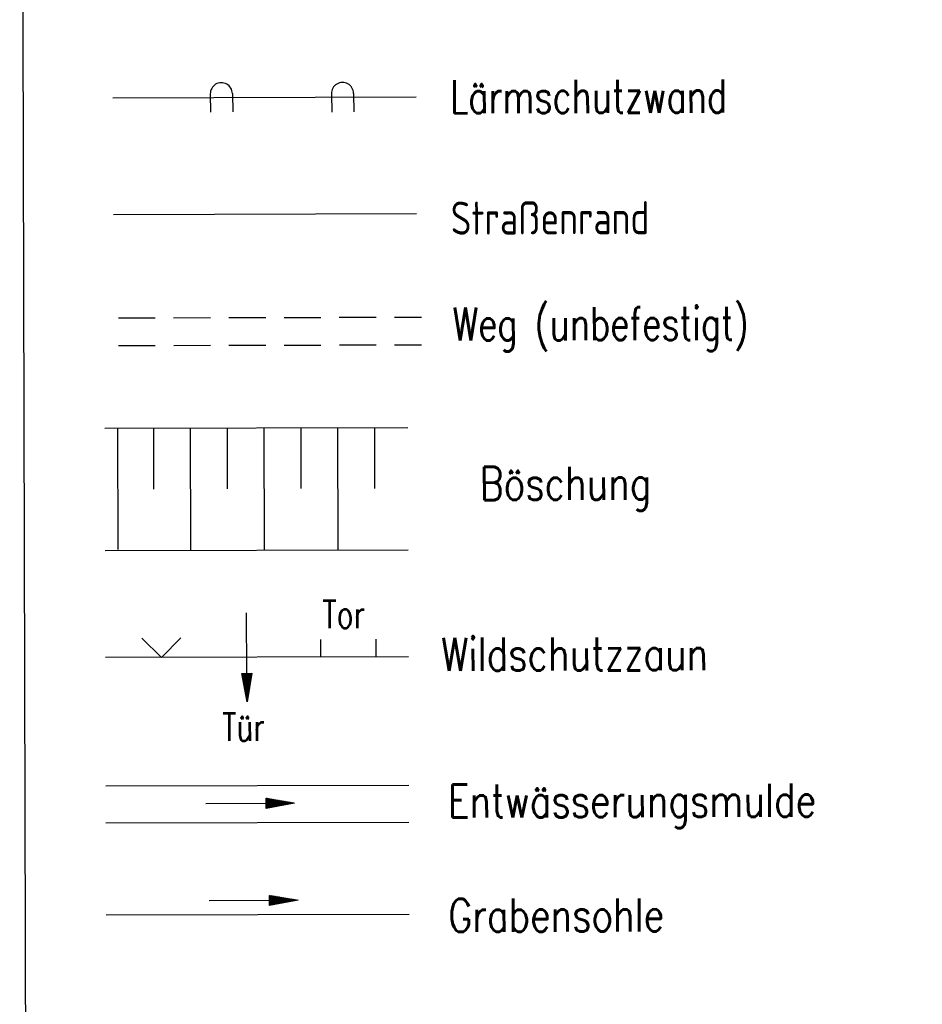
# Model space of a CAD drawing. Extents: x 0 to 1135, y 0 to 594.
# Tile 112 of 153: x 1030 to 1079, y 170 to 224. Entities that reach past the tile are written whole.
import ezdxf

# ---------------------------------------------------------------- set-up
doc = ezdxf.new("R2010")
doc.units = 0
doc.header["$LTSCALE"] = 2
doc.header["$MEASUREMENT"] = 0
doc.linetypes.add('AUSGEZOGEN', pattern=[0])
doc.linetypes.add('GESTRICH-X2', pattern=[1.5, 1, -0.5])
doc.layers.get('0').update_dxf_attribs({"color": 8, "linetype": 'AUSGEZOGEN'})
for name, color, linetype in [('BOESCHG', 8, 'AUSGEZOGEN'), ('GRABEN', 8, 'AUSGEZOGEN'), ('LAERMWAND', 8, 'AUSGEZOGEN'), ('LEGENDE', 7, 'AUSGEZOGEN'), ('MULDE', 8, 'AUSGEZOGEN'), ('PFEILTOP', 8, 'AUSGEZOGEN'), ('STRASSE', 8, 'AUSGEZOGEN'), ('WEG', 8, 'GESTRICH-X2'), ('ZAUN', 8, 'AUSGEZOGEN')]:
    doc.layers.add(name, color=color, linetype=linetype)
doc.styles.add('ROMANS', font='romans.shx', dxfattribs={"width": 0.8})

# ---------------------------------------------------------------- blocks, each defined once
blk = doc.blocks.new('ZL')
at = {"color": 0}
for p, q in [((-1.066, 1.055), (0, 0)), ((0, 0), (1.055, 1.066))]:
    blk.add_line(p, q, dxfattribs=at)
blk = doc.blocks.new('PFEIL2')
at = {"color": 0}
for p, q in [((0.88, 0.002), (-2.401, -0.012)), ((0.881, -0.271), (0.879, 0.276)), ((0.879, 0.276), (2.429, 0.009)), ((0.911, 0.27), (0.879, 0.265)), ((0.965, 0.261), (0.879, 0.246)), ((1.019, 0.252), (0.879, 0.228)), ((1.073, 0.242), (0.879, 0.209)), ((1.127, 0.233), (0.879, 0.191)), ((1.181, 0.224), (0.879, 0.172)), ((1.235, 0.214), (0.879, 0.154)), ((1.289, 0.205), (0.879, 0.135)), ((1.343, 0.196), (0.879, 0.117)), ((1.397, 0.187), (0.879, 0.098)), ((1.451, 0.177), (0.879, 0.08)), ((1.505, 0.168), (0.879, 0.061)), ((1.559, 0.159), (0.88, 0.043)), ((1.613, 0.149), (0.88, 0.024)), ((1.668, 0.14), (0.88, 0.006)), ((1.722, 0.131), (0.88, -0.013)), ((1.776, 0.121), (0.88, -0.031)), ((1.83, 0.112), (0.88, -0.05)), ((1.884, 0.103), (0.88, -0.068)), ((1.938, 0.094), (0.88, -0.087)), ((1.992, 0.084), (0.88, -0.105)), ((2.046, 0.075), (0.88, -0.124)), ((2.1, 0.066), (0.88, -0.142)), ((2.154, 0.056), (0.88, -0.161)), ((2.208, 0.047), (0.88, -0.179)), ((2.262, 0.038), (0.881, -0.198)), ((2.316, 0.029), (0.881, -0.216)), ((2.37, 0.019), (0.881, -0.235)), ((2.424, 0.01), (0.881, -0.253)), ((2.429, 0.009), (0.881, -0.271))]:
    blk.add_line(p, q, dxfattribs=at)

msp = doc.modelspace()

# ---------------------------------------------------------------- linework, layer by layer
at = {"layer": 'BOESCHG'}
for p, q in [((1034.97, 195.104), (1034.953, 201.686)), ((1034.97, 195.104), (1034.953, 201.686)), ((1036.908, 198.383), (1036.9, 201.691)), ((1036.908, 198.383), (1036.9, 201.691)), ((1038.917, 195.082), (1038.9, 201.696)), ((1038.917, 195.082), (1038.9, 201.696)), ((1040.908, 198.393), (1040.9, 201.701)), ((1040.908, 198.393), (1040.9, 201.701)), ((1042.917, 195.092), (1042.9, 201.706)), ((1042.917, 195.092), (1042.9, 201.706)), ((1044.908, 198.404), (1044.9, 201.712)), ((1044.908, 198.404), (1044.9, 201.712)), ((1046.917, 195.102), (1046.9, 201.717)), ((1046.917, 195.102), (1046.9, 201.717)), ((1048.908, 198.414), (1048.9, 201.722)), ((1048.908, 198.414), (1048.9, 201.722))]:
    msp.add_line(p, q, dxfattribs=at)
for points in [[(1034.243, 201.684), (1050.708, 201.726)], [(1034.243, 201.684), (1050.708, 201.726)], [(1034.261, 195.04), (1050.725, 195.082)], [(1034.261, 195.04), (1050.725, 195.082)]]:
    msp.add_lwpolyline(points, dxfattribs=at)
at = {"layer": 'GRABEN', "linetype": 'AUSGEZOGEN'}
msp.add_line((1034.311, 175.243), (1050.776, 175.285), dxfattribs=at)
msp.add_line((1034.311, 175.243), (1050.776, 175.285), dxfattribs=at)
at = {"layer": 'LAERMWAND'}
for p, q in [((1034.683, 219.655), (1051.147, 219.697)), ((1034.683, 219.655), (1051.147, 219.697)), ((1039.97, 219.86), (1039.986, 218.86)), ((1039.97, 219.86), (1039.986, 218.86)), ((1041.17, 219.879), (1041.186, 218.879)), ((1041.17, 219.879), (1041.186, 218.879)), ((1046.548, 219.872), (1046.564, 218.872)), ((1046.548, 219.872), (1046.564, 218.872)), ((1047.748, 219.891), (1047.763, 218.891)), ((1047.748, 219.891), (1047.763, 218.891))]:
    msp.add_line(p, q, dxfattribs=at)
for centre in [(1040.57, 219.87), (1040.57, 219.87), (1047.148, 219.882), (1047.148, 219.882)]:
    msp.add_arc(centre, 0.6, 0.9148, 180.9148, dxfattribs=at)
at = {"layer": 'LEGENDE'}
msp.add_lwpolyline([(1030.055, 117.194), (1124.066, 117.435), (1123.629, 287.584), (1029.618, 287.342)], close=True, dxfattribs=at)
msp.add_lwpolyline([(1030.055, 117.194), (1124.066, 117.435), (1123.629, 287.584), (1029.618, 287.342)], close=True, dxfattribs=at)
at = {"layer": 'MULDE'}
for p, q in [((1034.293, 182.243), (1050.758, 182.285)), ((1034.293, 182.243), (1050.758, 182.285)), ((1034.299, 180.243), (1050.763, 180.285)), ((1034.299, 180.243), (1050.763, 180.285))]:
    msp.add_line(p, q, dxfattribs=at)
at = {"layer": 'STRASSE'}
msp.add_line((1034.715, 213.312), (1051.179, 213.355), dxfattribs=at)
msp.add_line((1034.715, 213.312), (1051.179, 213.355), dxfattribs=at)
at = {"layer": 'WEG'}
for p, q in [((1034.979, 207.687), (1051.444, 207.73)), ((1034.979, 207.687), (1051.444, 207.73)), ((1034.983, 206.184), (1051.447, 206.226)), ((1034.983, 206.184), (1051.447, 206.226))]:
    msp.add_line(p, q, dxfattribs=at)
at = {"layer": 'ZAUN'}
for p, q in [((1045.983, 189.283), (1045.981, 190.208)), ((1045.983, 189.283), (1045.981, 190.208)), ((1048.983, 189.29), (1048.981, 190.216)), ((1048.983, 189.29), (1048.981, 190.216)), ((1034.275, 189.243), (1050.74, 189.285)), ((1034.275, 189.243), (1050.74, 189.285))]:
    msp.add_line(p, q, dxfattribs=at)

# ---------------------------------------------------------------- block references
at = {"layer": 'PFEILTOP', "rotation": 0.1471602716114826}
for p in [(1042.124, 181.296), (1042.124, 181.296), (1042.306, 176.013), (1042.306, 176.013)]:
    msp.add_blockref('PFEIL2', p, dxfattribs=at)
at = {"layer": 'ZAUN'}
for name, p, rotation in [('PFEIL2', (1041.951, 189.246), 270.1471602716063), ('PFEIL2', (1041.951, 189.246), 270.1471602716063), ('ZL', (1037.323, 189.234), 0.1471602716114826), ('ZL', (1037.323, 189.234), 0.1471602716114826)]:
    msp.add_blockref(name, p, dxfattribs=dict(at, rotation=rotation))

# ---------------------------------------------------------------- texts
at = {"layer": 'LEGENDE', "style": 'ROMANS'}
for s, width, p in [('Lärmschutzwand', 0.75, (1053.007, 218.803)), ('Lärmschutzwand', 0.75, (1053.007, 218.803)), ('Straßenrand', 0.75, (1053.039, 212.207)), ('Straßenrand', 0.75, (1053.039, 212.207)), ('Weg (unbefestigt)', 0.75, (1053.136, 206.45)), ('Weg (unbefestigt)', 0.75, (1053.136, 206.45)), ('Böschung', 0.8, (1054.613, 197.785)), ('Böschung', 0.8, (1054.613, 197.785)), ('Wildschutzzaun', 0.8, (1052.515, 188.501)), ('Wildschutzzaun', 0.8, (1052.515, 188.501)), ('Entwässerungsmulde', 0.8, (1052.886, 180.523)), ('Entwässerungsmulde', 0.8, (1052.886, 180.523)), ('Grabensohle', 0.8, (1052.902, 174.31)), ('Grabensohle', 0.8, (1052.902, 174.31))]:
    msp.add_text(s, height=1.8, rotation=0.1472, dxfattribs=dict(at, width=width)).set_placement(p)
at = {"layer": 'ZAUN', "style": 'ROMANS', "width": 0.75}
for s, p in [('Tor', (1046.066, 190.825)), ('Tor', (1046.066, 190.825)), ('Tür', (1040.617, 184.701)), ('Tür', (1040.617, 184.701))]:
    msp.add_text(s, height=1.5, rotation=0.1472, dxfattribs=at).set_placement(p)

doc.saveas('drawing.dxf')
